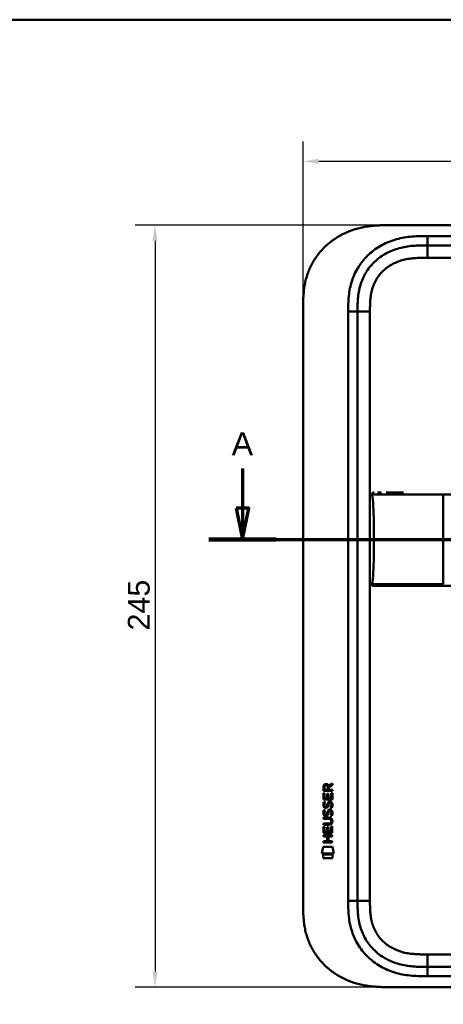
# Model space of a CAD drawing. Header units: millimetres. Extents: x 20 to 833, y 20 to 574.
# Tile 21 of 27: x 436 to 572, y 257 to 574. Entities that reach past the tile are written whole.
import ezdxf

# ---------------------------------------------------------------- set-up
doc = ezdxf.new("R2010")
doc.units = ezdxf.units.MM
doc.header["$LTSCALE"] = 2
for name, color, linetype, lineweight in [('Bemaßungen(DIN)', 7, 'Continuous', 25), ('Schnittansichtslinien(DIN)', 7, 'Continuous', 70), ('Sichtbare Kanten(DIN)', 7, 'Continuous', 50), ('Sichtbare tangentiale Kanten(DIN)', 7, 'Continuous', 50), ('Skizziergeometrie(DIN)', 7, 'Continuous', 50)]:
    doc.layers.add(name, color=color, linetype=linetype, lineweight=lineweight)
doc.styles.add('Aktuell-DINGroßer Text', font='arial.ttf')
doc.styles.add('STANDARD-DIN~0', font='arial.ttf')
doc.dimstyles.new('CAD-LAN', dxfattribs={"dimscale": 2, "dimtxt": 3.5, "dimasz": 2.5, "dimexe": 3.175, "dimexo": 0, "dimgap": 0.8, "dimtad": 1, "dimrnd": 1e-08, "dimtxsty": 'STANDARD-DIN~0', "dimcen": 0.09, "dimdle": 10, "dimclrd": 250, "dimclre": 250, "dimclrt": 250, "dimadec": 0, "dimazin": 2, "dimtfac": 1, "dimtmove": 0, "dimatfit": 3, "dimfxl": 1, "dimtolj": 1, "dimtzin": 0, "dimlwd": 25, "dimlwe": 25, "dimarcsym": 0})

# ---------------------------------------------------------------- blocks, each defined once
blk = doc.blocks.new('Ränder Standardrahmen')
at = {"layer": 'Skizziergeometrie(DIN)', "flags": 128}
blk.add_lwpolyline([(10, 10), (10, 287), (410, 287), (410, 10), (10, 10)], dxfattribs=at)
blk = doc.blocks.new('*D21')
at = {"layer": 'Bemaßungen(DIN)', "color": 250, "linetype": 'Continuous', "lineweight": 25, "true_color": 0x3f3f3f, "transparency": 16777216}
for p, q in [((554.31, 507.92), (473.26, 507.92)), ((479.61, 502.92), (479.61, 267.92)), ((554.31, 262.92), (473.26, 262.92))]:
    blk.add_line(p, q, dxfattribs=at)
at = {"layer": 'Bemaßungen(DIN)', "color": 250, "linetype": 'Continuous', "true_color": 0x3f3f3f, "transparency": 16777216}
for points in [[(478.78, 502.92), (480.45, 502.92), (479.61, 507.92)], [(478.78, 267.92), (480.45, 267.92), (479.61, 262.92)]]:
    blk.add_solid(points, dxfattribs=at)
at = {"layer": 'Defpoints', "color": 0, "linetype": 'Continuous', "transparency": 16777216}
for p in [(554.31, 507.92), (479.61, 262.92), (554.31, 262.92)]:
    blk.add_point(p, dxfattribs=at)
at = {"layer": 'Bemaßungen(DIN)', "color": 250, "linetype": 'Continuous', "lineweight": 25, "true_color": 0x3f3f3f, "transparency": 16777216, "insert": (470.87, 377.6), "char_height": 7, "attachment_point": 1, "rotation": 90, "style": 'STANDARD-DIN~0'}
blk.add_mtext('\\A1;245', dxfattribs=at)
blk = doc.blocks.new('*D22')
at = {"layer": 'Bemaßungen(DIN)', "color": 250, "linetype": 'Continuous', "lineweight": 25, "true_color": 0x3f3f3f, "transparency": 16777216}
for p, q in [((527.27, 481.14), (527.27, 534.81)), ((741.27, 481.14), (741.27, 534.81)), ((532.27, 528.46), (736.27, 528.46))]:
    blk.add_line(p, q, dxfattribs=at)
at = {"layer": 'Bemaßungen(DIN)', "color": 250, "linetype": 'Continuous', "true_color": 0x3f3f3f, "transparency": 16777216}
for points in [[(532.27, 529.3), (532.27, 527.63), (527.27, 528.46)], [(736.27, 529.3), (736.27, 527.63), (741.27, 528.46)]]:
    blk.add_solid(points, dxfattribs=at)
at = {"layer": 'Defpoints', "color": 0, "linetype": 'Continuous', "transparency": 16777216}
for p in [(741.27, 528.46), (527.27, 481.14), (741.27, 481.14)]:
    blk.add_point(p, dxfattribs=at)
at = {"layer": 'Bemaßungen(DIN)', "color": 250, "linetype": 'Continuous', "lineweight": 25, "true_color": 0x3f3f3f, "transparency": 16777216, "insert": (626.49, 537.09), "char_height": 7, "attachment_point": 1, "style": 'STANDARD-DIN~0'}
blk.add_mtext('\\A1;214', dxfattribs=at)
blk = doc.blocks.new('2DTransSchnitt0')
at = {"layer": 'Schnittansichtslinien(DIN)', "linetype": 'Continuous'}
for p, q in [((253.87, 214.83), (253.87, 208.45)), ((385.55, 214.83), (385.55, 208.45)), ((252.87, 208.45), (253.87, 203.45)), ((254.87, 208.45), (252.87, 208.45)), ((253.87, 208.45), (253.87, 203.45)), ((253.87, 203.45), (254.87, 208.45)), ((384.55, 208.45), (385.55, 203.45)), ((386.55, 208.45), (384.55, 208.45)), ((385.55, 208.45), (385.55, 203.45)), ((385.55, 203.45), (386.55, 208.45)), ((248.45, 203.45), (390.97, 203.45))]:
    blk.add_line(p, q, dxfattribs=at)
at = {"layer": 'Schnittansichtslinien(DIN)', "linetype": 'Continuous', "lineweight": 140}
for p, q in [((248.45, 203.45), (259.3, 203.45)), ((380.12, 203.45), (390.97, 203.45))]:
    blk.add_line(p, q, dxfattribs=at)
at = {"layer": 'Schnittansichtslinien(DIN)', "linetype": 'Continuous', "flags": 128}
for points in [[(252.87, 208.45), (253.87, 203.45), (254.87, 208.45), (252.87, 208.45)], [(384.55, 208.45), (385.55, 203.45), (386.55, 208.45), (384.55, 208.45)]]:
    blk.add_lwpolyline(points, dxfattribs=at)
at = {"layer": 'Schnittansichtslinien(DIN)'}
for points in [[(252.87, 208.45), (253.87, 203.45), (254.87, 208.45), (252.87, 208.45)], [(384.55, 208.45), (385.55, 203.45), (386.55, 208.45), (384.55, 208.45)]]:
    blk.add_solid(points, dxfattribs=at)
at = {"layer": 'Schnittansichtslinien(DIN)', "char_height": 3.73, "attachment_point": 7, "style": 'Aktuell-DINGroßer Text'}
for insert in [(252.12, 216.95), (383.79, 216.95)]:
    blk.add_mtext('A', dxfattribs=dict(at, insert=insert))

msp = doc.modelspace()

# ---------------------------------------------------------------- linework, layer by layer
at = {"layer": 'Sichtbare Kanten(DIN)'}
for p, q in [((713.2317, 507.9204), (554.3091, 507.9204)), ((712.2321, 501.4204), (567.3087, 501.4204)), ((527.2704, 289.7047), (527.2704, 481.1361)), ((544.7704, 480.1361), (544.7704, 290.7047)), ((533.8046, 325.994), (533.8068, 327.3074)), ((534.1551, 327.2635), (534.1544, 326.3752)), ((534.1544, 326.3752), (535.172, 326.3744)), ((535.172, 326.3744), (535.1727, 327.2627)), ((535.4695, 327.6235), (536.6649, 328.4136)), ((535.5223, 327.2246), (535.5217, 326.3741)), ((535.5217, 326.3741), (536.6633, 326.3732)), ((536.6646, 327.9795), (535.5223, 327.2246)), ((536.6633, 326.3732), (536.663, 325.9917)), ((536.6649, 328.4136), (536.6646, 327.9795)), ((533.8024, 323.2637), (533.804, 325.268)), ((536.6609, 323.2614), (533.8024, 323.2637)), ((533.804, 325.268), (534.1523, 325.2677)), ((536.663, 325.9917), (533.8046, 325.994)), ((534.1523, 325.2677), (534.151, 323.6405)), ((534.151, 323.6405), (535.0456, 323.6398)), ((535.0456, 323.6398), (535.0468, 325.0867)), ((535.0468, 325.0867), (535.3952, 325.0864)), ((535.3952, 325.0864), (535.3941, 323.6395)), ((535.3941, 323.6395), (536.3127, 323.6388)), ((536.3127, 323.6388), (536.314, 325.2858)), ((536.314, 325.2858), (536.6625, 325.2855)), ((536.6625, 325.2855), (536.6609, 323.2614)), ((533.972, 319.9434), (534.3107, 319.843)), ((533.9741, 322.4899), (534.3127, 322.3895)), ((534.1705, 321.1583), (534.1777, 321.141)), ((534.8543, 321.0605), (534.8651, 321.0774)), ((535.9026, 322.1868), (535.8909, 322.1868)), ((533.7973, 317.0362), (533.7976, 317.4132)), ((535.467, 317.0349), (533.7973, 317.0362)), ((533.7976, 317.4132), (535.4434, 317.4118)), ((534.1685, 318.6117), (534.1756, 318.5944)), ((534.8523, 318.514), (534.8631, 318.5308)), ((535.9006, 319.6402), (535.8889, 319.6403)), ((533.7937, 312.526), (533.7953, 314.5302)), ((533.7953, 314.5302), (534.1438, 314.53)), ((533.7957, 315.1013), (533.796, 315.4784)), ((535.4415, 315.1), (533.7957, 315.1013)), ((533.796, 315.4784), (535.4657, 315.4771)), ((534.1438, 314.53), (534.1425, 312.9028)), ((535.0371, 312.9021), (535.0383, 314.349)), ((535.0383, 314.349), (535.3867, 314.3488)), ((535.3867, 314.3488), (535.3856, 312.9019)), ((536.3041, 312.9011), (536.3054, 314.5483)), ((536.3054, 314.5483), (536.6539, 314.548)), ((536.347, 316.2498), (536.3469, 316.2594)), ((536.6539, 314.548), (536.6522, 312.5237)), ((533.7915, 311.3555), (533.7918, 311.7326)), ((535.0345, 311.3545), (533.7915, 311.3555)), ((533.7918, 311.7326), (536.6504, 311.7303)), ((536.6522, 312.5237), (533.7937, 312.526)), ((534.1425, 312.9028), (535.0371, 312.9021)), ((535.0333, 309.7969), (535.0345, 311.3545)), ((535.3856, 312.9019), (536.3041, 312.9011)), ((535.3909, 311.3542), (535.3897, 309.7966)), ((536.6501, 311.3532), (535.3909, 311.3542)), ((536.6504, 311.7303), (536.6501, 311.3532)), ((533.2589, 305.8437), (533.7178, 307.9765)), ((533.7178, 307.9765), (536.7241, 307.9742)), ((533.79, 309.4209), (533.7903, 309.7979)), ((536.6486, 309.4186), (533.79, 309.4209)), ((533.7903, 309.7979), (535.0333, 309.7969)), ((535.3897, 309.7966), (536.6489, 309.7956)), ((536.6489, 309.7956), (536.6486, 309.4186)), ((536.7241, 307.9742), (537.174, 305.8406)), ((537.174, 305.8406), (533.2589, 305.8437)), ((533.7174, 304.4159), (533.7183, 305.5579)), ((536.7143, 304.4135), (533.7174, 304.4159)), ((533.7183, 305.5579), (536.7152, 305.5555)), ((536.7152, 305.5555), (536.7143, 304.4135)), ((567.3087, 269.4204), (712.2321, 269.4204)), ((554.3091, 262.9204), (713.2317, 262.9204))]:
    msp.add_line(p, q, dxfattribs=at)
for centre, major_axis, ratio, start_param, end_param in [((535.3337, 326.4907), (-0.9765, 1.2741), 0.51804149, 5.90436126, 6.87710571), ((533.9408, 326.4099), (1.2419, 1.6396), 0.59949376, 5.87816498, 6.70897252), ((535.4364, 324.2689), (1.1034, 3.2961), 0.23129477, 2.81246194, 2.87342131), ((534.9157, 321.9522), (0.5741, 1.0041), 0.54384094, 2.75343041, 3.21372411), ((534.7958, 321.085), (0.0982, 0.1394), 0.36417157, 4.48449266, 4.7925708), ((535.243, 320.5), (0.8393, 1.6425), 0.45910241, 5.97618772, 6.49757551), ((535.5202, 321.9692), (1.192, 3.5398), 0.22151613, 2.82630526, 2.88544623), ((534.9215, 319.4144), (0.5826, 1.0124), 0.54160498, 2.75690927, 3.21474058), ((534.7938, 318.5385), (0.0982, 0.1394), 0.36417158, 4.48449266, 4.7925708), ((531.6222, 312.738), (4.8136, 4.3126), 0.37426609, 5.95992819, 6.67839211), ((535.2422, 317.9556), (0.838, 1.6403), 0.45945215, 5.97601121, 6.497704), ((531.6261, 319.7822), (4.8083, -4.3226), 0.37420137, 5.88811297, 6.60645232), ((512.9138, 336.0866), (23.2662, -20.361), 0.13713392, 6.12750203, 6.40243503)]:
    msp.add_ellipse(centre, major_axis=major_axis, ratio=ratio, start_param=start_param, end_param=end_param, dxfattribs=at)
for points, knots in [([(554.3091, 507.9204), (553.7235, 507.918), (552.5451, 507.9047), (551.0558, 507.8411), (549.5579, 507.7262), (548.3547, 507.5879), (546.8507, 507.346), (545.6501, 507.0939), (544.1605, 506.6991), (542.9809, 506.3179), (541.5302, 505.7572), (540.3923, 505.2411), (539.0073, 504.5126), (537.9329, 503.8641), (536.6405, 502.9747), (535.6507, 502.2022), (534.4769, 501.1659), (533.5916, 500.2829), (532.5594, 499.1185), (531.7957, 498.1417), (530.924, 496.8719), (530.2948, 495.8205), (529.5964, 494.4702), (529.109, 493.3647), (528.5886, 491.9599), (528.2427, 490.8211), (527.8942, 489.3874), (527.6801, 488.2353), (527.4845, 486.796), (527.381, 485.6477), (527.304, 484.2216), (527.2707, 482.8069), (527.2703, 481.6904), (527.2704, 481.1361)], [0.000006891, 0.000006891, 0.000006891, 0.000006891, 0.040704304, 0.081401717, 0.101750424, 0.142447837, 0.162796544, 0.203493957, 0.223842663, 0.264540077, 0.284888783, 0.325586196, 0.345934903, 0.386632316, 0.406981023, 0.447678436, 0.468027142, 0.508724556, 0.529073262, 0.569770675, 0.590119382, 0.630816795, 0.651165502, 0.691862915, 0.712211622, 0.752909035, 0.773257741, 0.813955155, 0.834303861, 0.875001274, 0.895349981, 0.936047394, 0.976744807, 0.976744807, 0.976744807, 0.976744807]), ([(567.3087, 501.4204), (566.5032, 501.4204), (564.9071, 501.4191), (562.57, 501.3121), (560.3048, 501.0355), (557.3872, 500.3981), (553.953, 499.0358), (550.369, 496.493), (547.5387, 493.1504), (545.9797, 489.872), (545.2321, 487.0433), (544.9025, 484.8259), (544.7719, 482.5197), (544.7704, 480.9359), (544.7704, 480.1361)], [59.61588276, 59.61588276, 59.61588276, 59.61588276, 59.85938486, 60.10288613, 60.3463874, 60.58988868, 61.07689122, 61.56389376, 62.05089631, 62.53789885, 62.78140012, 63.02490139, 63.26840267, 63.51190542, 63.51190542, 63.51190542, 63.51190542]), ([(549.498, 421.2975), (549.482, 421.4001), (549.4633, 421.5048), (549.4778, 421.6344), (549.4829, 421.6608), (549.4976, 421.7065), (549.5061, 421.7263), (549.5272, 421.7628), (549.5398, 421.7797), (549.5685, 421.81), (549.5847, 421.8234), (549.6371, 421.8582), (549.6774, 421.8741), (549.7583, 421.895), (549.7998, 421.9006), (549.86, 421.9053), (549.8789, 421.9062), (549.9119, 421.9074), (549.9263, 421.9077), (549.9452, 421.908), (549.9501, 421.908), (549.9594, 421.9081), (549.9637, 421.9081), (549.9709, 421.9082), (549.974, 421.9082), (549.9865, 421.9082), (549.99, 421.9082), (549.9991, 421.9082), (550.0014, 421.9082), (550.0071, 421.9082), (550.0091, 421.9082), (550.0123, 421.9082), (550.0128, 421.9082), (550.0139, 421.9082), (550.014, 421.9082), (550.015, 421.9082), (550.0151, 421.9082), (550.0152, 421.9082), (550.0153, 421.9082), (550.0154, 421.9082)], [0, 0, 0, 0, 0.031127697, 0.031127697, 0.039115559, 0.039115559, 0.045517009, 0.045517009, 0.051765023, 0.051765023, 0.058012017, 0.058012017, 0.070632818, 0.070632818, 0.083103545, 0.083103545, 0.088763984, 0.088763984, 0.093022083, 0.093022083, 0.094582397, 0.094582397, 0.096154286, 0.096154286, 0.097721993, 0.097721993, 0.104095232, 0.104095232, 0.116528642, 0.116528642, 0.135146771, 0.135146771, 0.138637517, 0.138637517, 0.140189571, 0.140189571, 0.140286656, 0.140286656, 0.140336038, 0.140336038, 0.140336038, 0.140336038]), ([(550.0366, 406.9082), (550.0366, 410.745), (549.9925, 414.5595), (549.8418, 417.508), (549.765, 419.0098), (549.6586, 420.291), (549.5019, 421.2974)], [0, 0, 0, 0, 0.308890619, 0.308890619, 0.308890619, 0.466215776, 0.466215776, 0.466215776, 0.466215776]), ([(549.9056, 421.9072), (549.9319, 421.9087), (549.9583, 421.9094), (550.0052, 421.9098), (550.0258, 421.9097), (550.0521, 421.9095), (550.0581, 421.9095), (550.0643, 421.9094), (550.0646, 421.9094), (550.065, 421.9094), (550.0652, 421.9094), (550.0654, 421.9094)], [0.1598266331, 0.1598266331, 0.1598266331, 0.1598266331, 0.1677479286, 0.1677479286, 0.1740162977, 0.1740162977, 0.1758965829, 0.1758965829, 0.175984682, 0.175984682, 0.176039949, 0.176039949, 0.176039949, 0.176039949]), ([(550.0001, 421.9082), (550.0039, 421.9083), (550.0079, 421.9083), (550.0248, 421.9083), (550.0388, 421.9083), (550.053, 421.9083), (550.0532, 421.9083), (550.0535, 421.9083), (550.0535, 421.9083), (550.0536, 421.9083), (550.0537, 421.9083), (550.0537, 421.9083)], [0.10636808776, 0.10636808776, 0.10636808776, 0.10636808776, 0.10766244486, 0.10766244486, 0.11187808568, 0.11187808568, 0.11193288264, 0.11193288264, 0.11195343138, 0.11195343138, 0.11196498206, 0.11196498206, 0.11196498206, 0.11196498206]), ([(550.0075, 421.9082), (550.0132, 421.9083), (550.0195, 421.9083), (550.0291, 421.9083), (550.0316, 421.9083), (550.0368, 421.9083), (550.0395, 421.9083), (550.0435, 421.9083), (550.0447, 421.9083), (550.0461, 421.9083), (550.0464, 421.9083), (550.0469, 421.9083), (550.047, 421.9083), (550.0472, 421.9083), (550.0472, 421.9083), (550.0473, 421.9083)], [0.09549746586, 0.09549746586, 0.09549746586, 0.09549746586, 0.09806839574, 0.09806839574, 0.09893664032, 0.09893664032, 0.09978859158, 0.09978859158, 0.1001419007, 0.1001419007, 0.10023007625, 0.10023007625, 0.1002741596, 0.1002741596, 0.10028518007, 0.10028518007, 0.10028518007, 0.10028518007]), ([(551.1878, 421.9082), (551.1878, 421.9082), (551.1878, 421.9082), (551.1879, 421.9082), (551.188, 421.9082), (551.1881, 421.9082), (551.1882, 421.9082), (551.1888, 421.9082), (551.1892, 421.9082), (551.1905, 421.9082), (551.1914, 421.9082), (551.194, 421.9082), (551.1957, 421.9082), (551.2154, 421.9082), (551.2338, 421.9082), (551.2772, 421.9082), (551.3025, 421.9082), (551.397, 421.9082), (551.4692, 421.9082), (551.6455, 421.9082), (551.7525, 421.9082), (551.9035, 421.9082), (551.9419, 421.9082), (552.079, 421.9082), (552.1813, 421.9082), (552.3282, 421.9082), (552.3689, 421.9082), (552.4258, 421.9082), (552.4413, 421.9082), (552.4575, 421.9082), (552.4578, 421.9082), (552.4582, 421.9082), (552.4583, 421.9082), (552.4583, 421.9082)], [0, 0, 0, 0, 0.000028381, 0.000028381, 0.000085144, 0.000085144, 0.000198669, 0.000198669, 0.000652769, 0.000652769, 0.00156097, 0.00156097, 0.003285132, 0.003285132, 0.021676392, 0.021676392, 0.04619826, 0.04619826, 0.111597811, 0.111597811, 0.198808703, 0.198808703, 0.227872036, 0.227872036, 0.300542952, 0.300542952, 0.327789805, 0.327789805, 0.338007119, 0.338007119, 0.338246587, 0.338246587, 0.338260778, 0.338260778, 0.338260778, 0.338260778]), ([(554.0017, 421.9082), (554.0017, 421.9082), (554.0019, 421.9082), (554.0021, 421.9082), (554.0022, 421.9082), (554.0024, 421.9082), (554.0026, 421.9082), (554.0036, 421.9082), (554.0044, 421.9082), (554.0209, 421.9082), (554.0368, 421.9082), (554.074, 421.9082), (554.0953, 421.9082), (554.1738, 421.9082), (554.2315, 421.9082), (554.4456, 421.9082), (554.6059, 421.9082), (554.8254, 421.9082), (554.8808, 421.9082), (556.0685, 421.9082), (557.4205, 421.9082), (559.0627, 421.9082), (559.2429, 421.9082), (559.4588, 421.9082), (559.493, 421.9082), (559.5304, 421.9082), (559.5336, 421.9082), (559.5371, 421.9082), (559.5374, 421.9082), (559.5379, 421.9082), (559.538, 421.9082), (559.5382, 421.9082), (559.5383, 421.9082), (559.5384, 421.9082), (559.5384, 421.9082), (559.5385, 421.9082)], [0, 0, 0, 0, 0.000048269, 0.000048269, 0.000096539, 0.000096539, 0.000193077, 0.000193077, 0.000579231, 0.000579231, 0.008398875, 0.008398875, 0.018825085, 0.018825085, 0.046629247, 0.046629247, 0.120791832, 0.120791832, 0.145506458, 0.145506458, 0.646411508, 0.646411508, 0.707417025, 0.707417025, 0.718853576, 0.718853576, 0.719925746, 0.719925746, 0.720022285, 0.720022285, 0.720070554, 0.720070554, 0.720094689, 0.720094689, 0.720106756, 0.720106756, 0.720106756, 0.720106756]), ([(550.0366, 406.9082), (550.0366, 403.0715), (549.9925, 399.2571), (549.8418, 396.3086), (549.765, 394.8065), (549.6586, 393.5249), (549.5018, 392.5184)], [0, 0, 0, 0, 0.308885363, 0.308885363, 0.308885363, 0.4662495, 0.4662495, 0.4662495, 0.4662495]), ([(550.0151, 391.9076), (550.0148, 391.9076), (550.0147, 391.9076), (550.0143, 391.9076), (550.0141, 391.9076), (550.0137, 391.9076), (550.0134, 391.9076), (550.0128, 391.9076), (550.0124, 391.9076), (550.0093, 391.9076), (550.0074, 391.9076), (550.0026, 391.9076), (550.0008, 391.9076), (549.9951, 391.9076), (549.9925, 391.9076), (549.9796, 391.9076), (549.9764, 391.9076), (549.9696, 391.9077), (549.967, 391.9077), (549.9612, 391.9077), (549.958, 391.9077), (549.9477, 391.9078), (549.9401, 391.9079), (549.9174, 391.9083), (549.902, 391.9087), (549.825, 391.9119), (549.7627, 391.918), (549.6738, 391.9438), (549.6448, 391.9554), (549.5913, 391.9863), (549.5664, 392.0063), (549.5259, 392.0531), (549.5097, 392.0805), (549.4869, 392.1379), (549.4798, 392.1683), (549.4718, 392.2291), (549.4708, 392.2599), (549.4735, 392.3669), (549.4861, 392.4428), (549.4979, 392.5183)], [0, 0, 0, 0, 0.000286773, 0.000286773, 0.000859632, 0.000859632, 0.002005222, 0.002005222, 0.004296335, 0.004296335, 0.022625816, 0.022625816, 0.031792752, 0.031792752, 0.041090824, 0.041090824, 0.04341208, 0.04341208, 0.044565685, 0.044565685, 0.045719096, 0.045719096, 0.048030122, 0.048030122, 0.052621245, 0.052621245, 0.071137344, 0.071137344, 0.080378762, 0.080378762, 0.089679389, 0.089679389, 0.098967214, 0.098967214, 0.108192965, 0.108192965, 0.117380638, 0.117380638, 0.140309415, 0.140309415, 0.140309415, 0.140309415]), ([(550.0536, 391.9075), (550.0535, 391.9075), (550.0534, 391.9075), (550.0508, 391.9075), (550.0483, 391.9075), (550.0423, 391.9075), (550.0389, 391.9075), (550.0291, 391.9075), (550.023, 391.9075), (550.0112, 391.9075), (550.0055, 391.9076), (550, 391.9076)], [0, 0, 0, 0, 0.00001783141, 0.00001783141, 0.00077949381, 0.00077949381, 0.00182523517, 0.00182523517, 0.00376158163, 0.00376158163, 0.00561209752, 0.00561209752, 0.00561209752, 0.00561209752]), ([(550.0656, 391.9071), (550.0656, 391.9072), (550.0656, 391.9072), (550.0655, 391.9072), (550.0649, 391.9086), (550.0657, 391.9086), (550.0655, 391.9071), (550.0653, 391.9056), (550.0644, 391.9076), (550.0638, 391.9082), (550.0632, 391.9088), (550.0629, 391.9073), (550.0623, 391.907), (550.0617, 391.9068), (550.0607, 391.9082), (550.06, 391.908), (550.0596, 391.9079), (550.0593, 391.9075), (550.0589, 391.9074), (550.0585, 391.9072), (550.058, 391.9074), (550.0575, 391.9075), (550.0565, 391.9078), (550.0556, 391.9077), (550.0545, 391.9076), (550.0535, 391.9074), (550.0524, 391.9076), (550.0513, 391.9076), (550.0502, 391.9077), (550.049, 391.9076), (550.0479, 391.9076), (550.0467, 391.9075), (550.0455, 391.9076), (550.0444, 391.9076), (550.0432, 391.9076), (550.042, 391.9076), (550.0408, 391.9076), (550.0396, 391.9076), (550.0384, 391.9076), (550.0372, 391.9076), (550.036, 391.9076), (550.0348, 391.9076), (550.0336, 391.9076), (550.0324, 391.9076), (550.0311, 391.9076), (550.0299, 391.9076), (550.0286, 391.9076), (550.0273, 391.9076), (550.026, 391.9076), (550.0247, 391.9076), (550.0234, 391.9076), (550.0221, 391.9076), (550.0207, 391.9076), (550.0193, 391.9076), (550.0181, 391.9076), (550.003, 391.9076), (550.0029, 391.9076), (550.8529, 391.9076), (551.4453, 391.9076), (552.4927, 391.9076), (554.0027, 391.9076), (555.0197, 391.9076), (556.234, 391.9076), (557.5971, 391.9076)], [0, 0, 0, 0, 0.00251826, 0.00251826, 0.00251826, 0.09494408, 0.09494408, 0.09494408, 0.18736989, 0.18736989, 0.18736989, 0.27979571, 0.27979571, 0.27979571, 0.37222152, 0.37222152, 0.37222152, 0.41843443, 0.41843443, 0.41843443, 0.46464734, 0.46464734, 0.46464734, 0.55707315, 0.55707315, 0.55707315, 0.64949897, 0.64949897, 0.64949897, 0.74192478, 0.74192478, 0.74192478, 0.8343506, 0.8343506, 0.8343506, 0.92677641, 0.92677641, 0.92677641, 1.01920223, 1.01920223, 1.01920223, 1.11162804, 1.11162804, 1.11162804, 1.20405386, 1.20405386, 1.20405386, 1.29647967, 1.29647967, 1.29647967, 1.38890549, 1.38890549, 1.38890549, 1.4813313, 1.4813313, 1.4813313, 2.57155218, 2.57155218, 2.57155218, 3.3314242, 3.3314242, 3.3314242, 3.84324079, 3.84324079, 3.84324079, 3.84324079]), ([(550.0471, 391.9075), (550.0471, 391.9075), (550.047, 391.9075), (550.0468, 391.9075), (550.0466, 391.9075), (550.0462, 391.9075), (550.0459, 391.9075), (550.045, 391.9075), (550.0444, 391.9075), (550.0395, 391.9075), (550.0353, 391.9075), (550.024, 391.9075), (550.0175, 391.9076), (550.0102, 391.9076), (550.0087, 391.9076), (550.0074, 391.9076)], [0, 0, 0, 0, 0.00002221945, 0.00002221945, 0.00006665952, 0.00006665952, 0.00015554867, 0.00015554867, 0.00033339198, 0.00033339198, 0.00163428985, 0.00163428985, 0.00416480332, 0.00416480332, 0.00478012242, 0.00478012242, 0.00478012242, 0.00478012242]), ([(550.0401, 391.9076), (550.0401, 391.9076), (550.0401, 391.9076), (550.0398, 391.9076), (550.0395, 391.9076), (550.0388, 391.9076), (550.0384, 391.9076), (550.037, 391.9076), (550.036, 391.9076), (550.0334, 391.9076), (550.0317, 391.9076), (550.0287, 391.9076), (550.0273, 391.9076), (550.0235, 391.9076), (550.0212, 391.9076), (550.0177, 391.9076), (550.0163, 391.9076), (550.0151, 391.9076)], [0, 0, 0, 0, 0.00001115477, 0.00001115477, 0.00008257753, 0.00008257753, 0.00022559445, 0.00022559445, 0.00051249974, 0.00051249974, 0.00108797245, 0.00108797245, 0.00166056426, 0.00166056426, 0.00279150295, 0.00279150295, 0.00357330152, 0.00357330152, 0.00357330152, 0.00357330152]), ([(559.5385, 391.9076), (559.5384, 391.9076), (559.5384, 391.9076), (559.5341, 391.9076), (559.5299, 391.9076), (559.5173, 391.9076), (559.509, 391.9076), (559.4794, 391.9076), (559.4582, 391.9076), (559.3807, 391.9076), (559.3244, 391.9076), (558.9693, 391.9076), (558.6748, 391.9076), (558.1935, 391.9076), (558.0034, 391.9076), (557.7536, 391.9076), (557.6914, 391.9076), (557.6199, 391.9076), (557.6103, 391.9076), (557.5968, 391.9076), (557.5929, 391.9076), (557.589, 391.9076), (557.589, 391.9076), (557.5889, 391.9076)], [0, 0, 0, 0, 0.000021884, 0.000021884, 0.001422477, 0.001422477, 0.004223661, 0.004223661, 0.011314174, 0.011314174, 0.030222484, 0.030222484, 0.131115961, 0.131115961, 0.198360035, 0.198360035, 0.220770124, 0.220770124, 0.224271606, 0.224271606, 0.225672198, 0.225672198, 0.225694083, 0.225694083, 0.225694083, 0.225694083]), ([(559.5417, 391.9076), (559.9716, 391.9076), (560.412, 391.9076), (560.8619, 391.9076), (563.3927, 391.9076), (566.1338, 391.9076), (568.8749, 391.9076), (571.1242, 391.9076), (573.3951, 391.9076), (575.6649, 391.9076), (585.7688, 391.9076), (595.9182, 391.9076), (606.0407, 391.9076), (622.9493, 391.9076), (639.875, 391.9076), (656.7878, 391.9076), (665.2442, 391.9076), (673.7038, 391.9076), (682.1615, 391.9076), (686.3903, 391.9076), (690.6175, 391.9076), (694.8472, 391.9076), (697.5114, 391.9076), (700.1881, 391.9076), (702.8342, 391.9076), (704.389, 391.9076), (705.9224, 391.9076), (707.4692, 391.9076), (707.8313, 391.9076), (708.1885, 391.9076), (708.5607, 391.9076)], [4.07565942, 4.07565942, 4.07565942, 4.07565942, 4.22350045, 4.22350045, 4.22350045, 5.05518551, 5.05518551, 5.05518551, 5.73767506, 5.73767506, 5.73767506, 8.77564564, 8.77564564, 8.77564564, 13.85025553, 13.85025553, 13.85025553, 16.38756047, 16.38756047, 16.38756047, 17.65621295, 17.65621295, 17.65621295, 18.45533812, 18.45533812, 18.45533812, 18.92486542, 18.92486542, 18.92486542, 19.03476242, 19.03476242, 19.03476242, 19.03476242]), ([(536.3469, 316.2594), (536.347, 316.3061), (536.3446, 316.353), (536.3283, 316.4884), (536.3059, 316.576), (536.2315, 316.7266), (536.1851, 316.788), (536.0651, 316.8938), (535.9943, 316.9339), (535.7772, 317.0173), (535.6176, 317.0347), (535.467, 317.0349)], [0, 0, 0, 0, 0.014004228, 0.014004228, 0.040894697, 0.040894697, 0.064390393, 0.064390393, 0.08887549, 0.08887549, 0.134135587, 0.134135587, 0.134135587, 0.134135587]), ([(527.2704, 289.7047), (527.2703, 289.1504), (527.2707, 288.0339), (527.304, 286.6192), (527.381, 285.1931), (527.4845, 284.0448), (527.6801, 282.6055), (527.8942, 281.4534), (528.2427, 280.0197), (528.5886, 278.881), (529.109, 277.4762), (529.5964, 276.3706), (530.2948, 275.0204), (530.924, 273.9689), (531.7957, 272.6992), (532.5595, 271.7223), (533.5917, 270.558), (534.4769, 269.6749), (535.6508, 268.6386), (536.6406, 267.8661), (537.9329, 266.9768), (539.0074, 266.3282), (540.3924, 265.5997), (541.5303, 265.0837), (542.9809, 264.523), (544.1605, 264.1417), (545.6502, 263.7469), (546.8507, 263.4948), (548.3548, 263.2529), (549.5579, 263.1146), (551.0558, 262.9997), (552.5451, 262.936), (553.7235, 262.9228), (554.3091, 262.9204)], [0.023258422, 0.023258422, 0.023258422, 0.023258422, 0.063955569, 0.104652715, 0.125001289, 0.165698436, 0.186047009, 0.226744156, 0.247092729, 0.287789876, 0.308138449, 0.348835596, 0.369184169, 0.409881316, 0.430229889, 0.470927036, 0.491275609, 0.531972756, 0.552321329, 0.593018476, 0.613367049, 0.654064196, 0.67441277, 0.715109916, 0.73545849, 0.776155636, 0.79650421, 0.837201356, 0.85754993, 0.898247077, 0.91859565, 0.959292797, 0.999989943, 0.999989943, 0.999989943, 0.999989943]), ([(544.7704, 290.7047), (544.7704, 289.9048), (544.7719, 288.3208), (544.9025, 286.0148), (545.2321, 283.7974), (545.9797, 280.9688), (547.5386, 277.6904), (550.369, 274.3477), (553.953, 271.805), (557.3872, 270.4427), (560.3048, 269.8053), (562.57, 269.5287), (564.9071, 269.4217), (566.5032, 269.4204), (567.3087, 269.4204)], [0, 0, 0, 0, 0.24350134, 0.48700269, 0.73050403, 0.97400537, 1.46100806, 1.94801074, 2.43501343, 2.92201611, 3.16551746, 3.4090188, 3.65252014, 3.89602232, 3.89602232, 3.89602232, 3.89602232])]:
    msp.add_open_spline(points, degree=3, knots=knots, dxfattribs=at)
for points, weights, knots in [([(549.5019, 421.2974), (549.5018, 421.2974), (549.5017, 421.2974), (549.5016, 421.2974), (549.4992, 421.2974), (549.498, 421.2975), (549.498, 421.2975)], [1, 1, 1, 1, 1.08010131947, 1.12345282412, 1.13005451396], [0, 0, 0, 0, 0.005671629, 0.005671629, 0.005671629, 0.11634156, 0.11634156, 0.11634156, 0.11634156]), ([(549.5018, 392.5184), (549.5017, 392.5184), (549.5016, 392.5184), (549.5015, 392.5184), (549.4991, 392.5184), (549.4979, 392.5184), (549.4979, 392.5183)], [1, 1, 1, 1, 1.08010035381, 1.12345159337, 1.13005371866], [0, 0, 0, 0, 0.005672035, 0.005672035, 0.005672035, 0.116341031, 0.116341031, 0.116341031, 0.116341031])]:
    msp.add_rational_spline(points, weights, degree=3, knots=knots, dxfattribs=at)
for points in [[(550.062, 391.9071), (550.0406, 391.9072), (550.0185, 391.9072), (549.9959, 391.9076)], [(550.0658, 391.907), (550.0646, 391.907), (550.0635, 391.907), (550.0623, 391.9071)], [(550.0658, 391.9076), (550.0657, 391.9076), (550.0656, 391.9076), (550.0656, 391.9076)], [(533.8068, 327.3074), (533.8209, 327.749), (534.0529, 328.2111), (534.6658, 328.2106)], [(535.1727, 327.2627), (535.1729, 327.5357), (535.086, 327.8612), (534.6706, 327.8615)], [(533.8505, 321.0114), (533.7599, 321.2521), (533.731, 321.4854), (533.773, 321.8137)], [(533.771, 319.2671), (533.7887, 319.4063), (533.8301, 319.6132), (533.901, 319.7864)], [(533.773, 321.8137), (533.7908, 321.9529), (533.8322, 322.1598), (533.9031, 322.333)], [(534.4098, 320.5508), (534.1864, 320.5837), (533.9567, 320.7291), (533.8505, 321.0114)], [(533.901, 319.7864), (533.9205, 319.8359), (533.972, 319.9433), (533.972, 319.9434)], [(533.9031, 322.333), (533.9225, 322.3824), (533.974, 322.4898), (533.9741, 322.4899)], [(534.1578, 321.9251), (534.0937, 321.6726), (534.0875, 321.4483), (534.1459, 321.2322)], [(534.3107, 319.843), (534.3107, 319.8429), (534.1907, 319.5164), (534.1557, 319.3785)], [(534.3127, 322.3895), (534.3127, 322.3895), (534.1928, 322.0629), (534.1578, 321.9251)], [(534.3825, 320.9282), (534.5294, 320.8683), (534.7178, 320.9041), (534.8231, 321.0187)], [(534.5645, 320.538), (534.4638, 320.5393), (534.4428, 320.5459), (534.4098, 320.5508)], [(535.1924, 320.9025), (535.077, 320.6927), (534.882, 320.534), (534.5645, 320.538)], [(534.8651, 321.0774), (534.9338, 321.187), (534.9908, 321.3505), (535.0457, 321.5957)], [(535.0437, 319.0491), (535.1278, 319.417), (535.23, 319.6283), (535.3711, 319.7957)], [(535.0457, 321.5957), (535.1298, 321.9635), (535.232, 322.1748), (535.3731, 322.3423)], [(535.385, 321.4453), (535.3306, 321.2054), (535.2682, 321.0404), (535.1924, 320.9025)], [(535.3711, 319.7957), (535.464, 319.9061), (535.5944, 319.9783), (535.774, 320.0023)], [(535.3731, 322.3423), (535.4661, 322.4526), (535.5964, 322.5249), (535.776, 322.5489)], [(535.4338, 321.6439), (535.4261, 321.6138), (535.3859, 321.4477), (535.385, 321.4453)], [(535.6198, 322.0689), (535.549, 321.9803), (535.4884, 321.8421), (535.4338, 321.6439)], [(535.8909, 322.1868), (535.7692, 322.1869), (535.694, 322.1542), (535.6198, 322.0689)], [(535.774, 320.0023), (536.0613, 320.0407), (536.3441, 319.9405), (536.5378, 319.624)], [(535.776, 322.5489), (536.0634, 322.5873), (536.3462, 322.487), (536.5398, 322.1706)], [(536.0947, 320.6041), (536.0947, 320.6041), (536.2495, 320.8581), (536.3084, 321.1428)], [(536.4633, 320.5173), (536.4429, 320.522), (536.0948, 320.6041), (536.0947, 320.6041)], [(536.3084, 321.1428), (536.3774, 321.4759), (536.3771, 321.7519), (536.2709, 321.9492)], [(536.6881, 321.2357), (536.6582, 320.9046), (536.5001, 320.575), (536.4633, 320.5173)], [(536.5398, 322.1706), (536.6498, 321.9899), (536.7036, 321.771), (536.7034, 321.5012)], [(536.7034, 321.5012), (536.7033, 321.4163), (536.6966, 321.3306), (536.6881, 321.2357)], [(533.8485, 318.4648), (533.7579, 318.7056), (533.729, 318.9389), (533.771, 319.2671)], [(534.4078, 318.0042), (534.1844, 318.0371), (533.9547, 318.1825), (533.8485, 318.4648)], [(534.1557, 319.3785), (534.0917, 319.126), (534.0855, 318.9017), (534.1438, 318.6857)], [(534.3804, 318.3817), (534.5274, 318.3218), (534.7158, 318.3576), (534.8211, 318.4722)], [(534.5625, 317.9914), (534.4618, 317.9928), (534.4408, 317.9993), (534.4078, 318.0042)], [(535.1903, 318.356), (535.075, 318.1462), (534.88, 317.9874), (534.5625, 317.9914)], [(534.8631, 318.5308), (534.9318, 318.6404), (534.9887, 318.8039), (535.0437, 319.0491)], [(535.383, 318.8987), (535.3286, 318.6588), (535.2662, 318.4939), (535.1903, 318.356)], [(535.4318, 319.0974), (535.424, 319.0673), (535.3838, 318.9011), (535.383, 318.8987)], [(535.6177, 319.5224), (535.547, 319.4337), (535.4864, 319.2956), (535.4318, 319.0974)], [(535.8889, 319.6403), (535.7671, 319.6403), (535.6919, 319.6076), (535.6177, 319.5224)], [(536.0927, 318.0575), (536.0927, 318.0576), (536.2475, 318.3115), (536.3064, 318.5962)], [(536.4613, 317.9708), (536.4409, 317.9754), (536.0927, 318.0575), (536.0927, 318.0575)], [(536.3064, 318.5962), (536.3754, 318.9293), (536.375, 319.2054), (536.2689, 319.4027)], [(536.686, 318.6891), (536.6561, 318.3581), (536.4981, 318.0284), (536.4613, 317.9708)], [(536.5378, 319.624), (536.6478, 319.4434), (536.7016, 319.2244), (536.7014, 318.9547)], [(536.7014, 318.9547), (536.7013, 318.8698), (536.6946, 318.7841), (536.686, 318.6891)]]:
    msp.add_open_spline(points, degree=3, dxfattribs=at)
at = {"layer": 'Sichtbare tangentiale Kanten(DIN)'}
for p, q in [((567.3087, 504.4204), (712.2321, 504.4204)), ((567.3087, 501.4204), (567.3087, 504.4204)), ((567.3087, 497.4204), (567.3087, 501.4204)), ((712.2323, 497.4204), (567.3087, 497.4204)), ((541.7704, 290.7047), (541.7704, 480.1361)), ((544.7704, 480.1361), (541.7704, 480.1361)), ((548.7704, 480.1361), (544.7704, 480.1361)), ((548.7704, 480.1361), (548.7704, 290.7048)), ((699.8383, 406.9082), (572.3649, 406.9082)), ((541.7704, 290.7047), (544.7704, 290.7047)), ((548.7704, 290.7048), (544.7704, 290.7048)), ((567.3084, 273.4204), (712.2323, 273.4204)), ((567.3084, 273.4204), (567.3084, 269.4204)), ((567.3087, 269.4204), (567.3087, 266.4204)), ((712.2321, 266.4204), (567.3087, 266.4204))]:
    msp.add_line(p, q, dxfattribs=at)
for points, knots in [([(547.0824, 497.1704), (547.5209, 497.6593), (549.1821, 499.3392), (552.5151, 501.702), (556.4937, 503.2762), (559.8104, 503.9988), (562.3326, 504.3056), (564.8562, 504.4195), (566.5032, 504.4204), (567.3087, 504.4204)], [61.37610375, 61.37610375, 61.37610375, 61.37610375, 61.56389411, 62.05089666, 62.5378992, 62.78140047, 63.02490174, 63.26840301, 63.51190572, 63.51190572, 63.51190572, 63.51190572]), ([(541.7704, 480.1361), (541.7703, 480.9359), (541.7713, 482.5828), (541.9122, 485.1165), (542.2858, 487.6398), (543.1528, 490.9295), (544.7072, 494.2015), (546.3838, 496.3914), (547.0824, 497.1704)], [59.61588215, 59.61588215, 59.61588215, 59.61588215, 59.85938521, 60.10288648, 60.34638775, 60.58988902, 61.07689157, 61.37610375, 61.37610375, 61.37610375, 61.37610375]), ([(567.3087, 497.4204), (567.145, 497.4204), (566.9814, 497.4204), (566.8178, 497.4203), (566.3752, 497.4201), (565.9327, 497.4182), (565.4902, 497.4117), (565.3379, 497.4094), (565.1855, 497.4067), (565.0332, 497.4032), (564.957, 497.4015), (564.8808, 497.3996), (564.8047, 497.3976), (564.7285, 497.3955), (564.6524, 497.3932), (564.573, 497.3906), (564.263, 497.3805), (563.9686, 497.3677), (563.6631, 497.35), (563.6557, 497.3496), (563.6483, 497.3492), (563.6408, 497.3488), (563.0235, 497.3127), (562.4356, 497.2609), (561.8425, 497.1852), (561.8332, 497.184), (561.824, 497.1828), (561.8147, 497.1816), (561.2146, 497.1042), (560.6223, 497.0032), (560.0327, 496.8718), (560.0274, 496.8706), (560.022, 496.8695), (560.0167, 496.8683), (559.4175, 496.7341), (558.8211, 496.5682), (558.2415, 496.3698), (558.2381, 496.3687), (558.2347, 496.3675), (558.2313, 496.3663), (557.6447, 496.1651), (557.0639, 495.9266), (556.5049, 495.654), (555.9457, 495.3813), (555.401, 495.071), (554.8812, 494.7265), (554.3613, 494.382), (553.8632, 494.0013), (553.3959, 493.5894), (552.9256, 493.1748), (552.4807, 492.7233), (552.0748, 492.2468), (551.6705, 491.7723), (551.2974, 491.264), (550.9664, 490.7361), (550.6373, 490.2113), (550.3438, 489.6574), (550.0945, 489.0929), (549.8476, 488.5337), (549.638, 487.9507), (549.4685, 487.3624), (549.4673, 487.3581), (549.4661, 487.3539), (549.4649, 487.3497), (549.2989, 486.7717), (549.17, 486.1846), (549.0719, 485.5908), (549.0704, 485.5819), (549.069, 485.5731), (549.0675, 485.5642), (548.9711, 484.9751), (548.905, 484.386), (548.8595, 483.7692), (548.8589, 483.7617), (548.8584, 483.7542), (548.8579, 483.7467), (548.8357, 483.4421), (548.8197, 483.148), (548.8074, 482.8466), (548.7947, 482.5364), (548.7863, 482.2278), (548.7808, 481.9199), (548.7702, 481.3234), (548.7703, 480.7291), (548.7704, 480.1361)], [0, 0, 0, 0, 0.04908608, 0.04908608, 0.04908608, 0.18185581, 0.18185581, 0.18185581, 0.22756628, 0.22756628, 0.22756628, 0.25042206, 0.25042206, 0.25042206, 0.27327785, 0.27327785, 0.27327785, 0.3625385, 0.3625385, 0.3625385, 0.364701, 0.364701, 0.364701, 0.54476218, 0.54476218, 0.54476218, 0.54757673, 0.54757673, 0.54757673, 0.72972983, 0.72972983, 0.72972983, 0.73137991, 0.73137991, 0.73137991, 0.91650865, 0.91650865, 0.91650865, 0.91759337, 0.91759337, 0.91759337, 1.10500478, 1.10500478, 1.10500478, 1.29247951, 1.29247951, 1.29247951, 1.479975, 1.479975, 1.479975, 1.66869424, 1.66869424, 1.66869424, 1.85667439, 1.85667439, 1.85667439, 2.04354225, 2.04354225, 2.04354225, 2.22863457, 2.22863457, 2.22863457, 2.22996111, 2.22996111, 2.22996111, 2.41176436, 2.41176436, 2.41176436, 2.41448234, 2.41448234, 2.41448234, 2.59484103, 2.59484103, 2.59484103, 2.59703678, 2.59703678, 2.59703678, 2.68628415, 2.68628415, 2.68628415, 2.7781364, 2.7781364, 2.7781364, 2.95612108, 2.95612108, 2.95612108, 2.95612108]), ([(572.3649, 421.2975), (573.6929, 421.2975), (575.0209, 421.2974), (576.349, 421.2974), (576.9011, 421.2974), (577.4532, 421.2974), (578.0054, 421.2974), (578.7797, 421.2974), (579.5541, 421.2974), (580.3284, 421.2974), (580.7407, 421.2974), (581.1529, 421.2974), (581.5652, 421.2974), (582.4813, 421.2974), (583.3973, 421.2974), (584.3134, 421.2974), (590.9531, 421.2975), (597.5928, 421.2969), (604.2325, 421.2974)], [0, 0, 0, 0, 0.3984119, 0.3984119, 0.3984119, 0.55836102, 0.55836102, 0.55836102, 0.7963648, 0.7963648, 0.7963648, 0.91378516, 0.91378516, 0.91378516, 1.19486018, 1.19486018, 1.19486018, 3.18679004, 3.18679004, 3.18679004, 3.18679004]), ([(572.3649, 406.9082), (571.2952, 406.9082), (570.2244, 406.9082), (569.0825, 406.9082), (567.9407, 406.9082), (566.938, 406.9082), (566.0746, 406.9082), (564.3478, 406.9082), (562.9425, 406.9082), (561.6197, 406.9082), (556.3284, 406.9082), (552.7058, 406.9082), (551.0921, 406.9082), (550.6887, 406.9082), (550.4058, 406.9082), (550.231, 406.9082), (550.1436, 406.9082), (550.0815, 406.9082), (550.0534, 406.9082), (550.0253, 406.9082), (550.0316, 406.9082), (550.0366, 406.9082)], [0, 0, 0, 0, 0.24064759, 0.24064759, 0.24064759, 0.48129519, 0.48129519, 0.48129519, 0.96259037, 0.96259037, 0.96259037, 2.88777112, 2.88777112, 2.88777112, 3.3690663, 3.3690663, 3.3690663, 3.60971389, 3.60971389, 3.60971389, 3.85036149, 3.85036149, 3.85036149, 3.85036149]), ([(567.3087, 266.4204), (566.5032, 266.4204), (564.8562, 266.4213), (562.3326, 266.5352), (559.8104, 266.842), (556.4937, 267.5646), (552.5151, 269.1388), (548.3237, 272.1101), (544.9907, 276.0426), (543.1528, 279.9114), (542.2859, 283.2009), (541.9122, 285.7241), (541.7713, 288.2577), (541.7703, 289.9047), (541.7704, 290.7047)], [0, 0, 0, 0, 0.24350278, 0.48700412, 0.73050547, 0.97400681, 1.46100949, 1.94801218, 2.43501487, 2.92201755, 3.16551889, 3.40902024, 3.65252158, 3.89602292, 3.89602292, 3.89602292, 3.89602292]), ([(548.7704, 290.7048), (548.7704, 290.4695), (548.7703, 290.2341), (548.7709, 289.9988), (548.7712, 289.855), (548.772, 289.7113), (548.773, 289.5676), (548.7736, 289.4957), (548.7742, 289.4238), (548.7749, 289.352), (548.7763, 289.2082), (548.7783, 289.0645), (548.7809, 288.9208), (548.7822, 288.8446), (548.7838, 288.7684), (548.7855, 288.6922), (548.7871, 288.6161), (548.7891, 288.5399), (548.7913, 288.4637), (548.7955, 288.3114), (548.8006, 288.1591), (548.807, 288.0012), (548.8196, 287.6929), (548.8357, 287.3987), (548.8579, 287.0941), (548.8584, 287.0866), (548.8589, 287.0791), (548.8595, 287.0716), (548.905, 286.4548), (548.9711, 285.8657), (549.0675, 285.2766), (549.069, 285.2678), (549.0704, 285.2589), (549.0719, 285.25), (549.17, 284.6562), (549.2989, 284.0691), (549.4648, 283.4912), (549.4661, 283.487), (549.4673, 283.4827), (549.4685, 283.4785), (549.638, 282.8902), (549.8476, 282.3072), (550.0945, 281.748), (550.3438, 281.1835), (550.6372, 280.6296), (550.9663, 280.1048), (551.2973, 279.5769), (551.6704, 279.0687), (552.0747, 278.5941), (552.4799, 278.1185), (552.924, 277.6676), (553.3935, 277.2535), (553.8614, 276.8408), (554.3603, 276.4594), (554.881, 276.1144), (555.4008, 275.7699), (555.9455, 275.4596), (556.5047, 275.1869), (557.0636, 274.9143), (557.6445, 274.6758), (558.231, 274.4745), (558.2344, 274.4734), (558.2378, 274.4722), (558.2412, 274.4711), (558.8208, 274.2727), (559.4172, 274.1067), (560.0164, 273.9726), (560.0217, 273.9714), (560.0271, 273.9702), (560.0324, 273.969), (560.622, 273.8376), (561.2142, 273.7366), (561.8144, 273.6592), (561.8236, 273.658), (561.8329, 273.6568), (561.8422, 273.6557), (562.4353, 273.5799), (563.0232, 273.5281), (563.6405, 273.4921), (563.6479, 273.4916), (563.6553, 273.4912), (563.6627, 273.4908), (563.9681, 273.4731), (564.2624, 273.4604), (564.5637, 273.4505), (564.8736, 273.4404), (565.1821, 273.4336), (565.4898, 273.4291), (566.0983, 273.4203), (566.7036, 273.4203), (567.3084, 273.4204)], [0, 0, 0, 0, 0.07060207, 0.07060207, 0.07060207, 0.11373454, 0.11373454, 0.11373454, 0.13530078, 0.13530078, 0.13530078, 0.17843325, 0.17843325, 0.17843325, 0.20129346, 0.20129346, 0.20129346, 0.22415366, 0.22415366, 0.22415366, 0.26987408, 0.26987408, 0.26987408, 0.35911937, 0.35911937, 0.35911937, 0.36131491, 0.36131491, 0.36131491, 0.54166811, 0.54166811, 0.54166811, 0.54438603, 0.54438603, 0.54438603, 0.72618446, 0.72618446, 0.72618446, 0.72751094, 0.72751094, 0.72751094, 0.91259961, 0.91259961, 0.91259961, 1.09946464, 1.09946464, 1.09946464, 1.28744241, 1.28744241, 1.28744241, 1.47585283, 1.47585283, 1.47585283, 1.66365172, 1.66365172, 1.66365172, 1.85112331, 1.85112331, 1.85112331, 2.0385317, 2.0385317, 2.0385317, 2.03961629, 2.03961629, 2.03961629, 2.22474234, 2.22474234, 2.22474234, 2.22639223, 2.22639223, 2.22639223, 2.40854299, 2.40854299, 2.40854299, 2.41135265, 2.41135265, 2.41135265, 2.59141614, 2.59141614, 2.59141614, 2.59357867, 2.59357867, 2.59357867, 2.68283781, 2.68283781, 2.68283781, 2.77462091, 2.77462091, 2.77462091, 2.95612724, 2.95612724, 2.95612724, 2.95612724])]:
    msp.add_open_spline(points, degree=3, knots=knots, dxfattribs=at)
for points, weights, knots in [([(549.498, 421.2975), (549.4979, 421.2976), (549.4993, 421.2976), (549.5026, 421.2977), (549.5111, 421.2978), (549.5323, 421.2975), (549.5673, 421.2974), (549.6193, 421.2972), (549.7042, 421.2974), (549.8243, 421.2976), (549.9049, 421.2977), (550.0021, 421.2979), (550.1162, 421.298), (550.4568, 421.2985), (550.9546, 421.299), (551.6136, 421.2994), (551.9685, 421.2996), (552.37, 421.2999), (552.8173, 421.3), (553.271, 421.3002), (553.7709, 421.3003), (554.3158, 421.3003), (554.3893, 421.3003), (554.4635, 421.3003), (554.5386, 421.3003), (555.0193, 421.3003), (555.5322, 421.3003), (556.0763, 421.3002), (556.7028, 421.3001), (557.3692, 421.2999), (558.0742, 421.2997), (558.7714, 421.2995), (559.5054, 421.2992), (560.2762, 421.299), (561.0208, 421.2987), (561.8004, 421.2985), (562.6173, 421.2982), (562.8983, 421.2982), (563.184, 421.2981), (563.4747, 421.298), (563.5883, 421.298), (563.7028, 421.298), (563.818, 421.298), (564.2121, 421.2979), (564.616, 421.2978), (565.0309, 421.2977), (565.4261, 421.2977), (565.8325, 421.2976), (566.2515, 421.2976), (566.6458, 421.2976), (567.0532, 421.2975), (567.4762, 421.2975), (567.8669, 421.2974), (568.274, 421.2974), (568.7021, 421.2974), (569.0856, 421.2974), (569.4918, 421.2974), (569.9278, 421.2974), (570.294, 421.2974), (570.6953, 421.2974), (571.1524, 421.2974), (571.4447, 421.2974), (571.7851, 421.2974), (572.3649, 421.2975)], [1.13005451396, 1.13784212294, 1.09449061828, 1, 1.01564349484, 1.01564349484, 1, 1.00925616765, 1.00925616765, 1, 1.00150118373, 1.00150118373, 1, 1.00280379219, 1.00280379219, 1, 0.999526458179, 0.999526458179, 1, 0.99915374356, 0.99915374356, 1, 0.9999832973, 0.9999832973, 1, 0.99933166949, 0.99933166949, 1, 0.999344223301, 0.999344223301, 1, 0.999922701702, 0.999922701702, 1, 1.00094814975, 1.00094814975, 1, 1.00025925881, 1.00025925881, 1, 1.0000518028, 1.0000518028, 1, 1.00084824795, 1.00084824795, 1, 1.00131558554, 1.00131558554, 1, 1.00209490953, 1.00209490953, 1, 1.00365462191, 1.00365462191, 1, 1.00586740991, 1.00586740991, 1, 1.01725389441, 1.01725389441, 1, 1.18722739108, 1.18722739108, 1], [0.11634156, 0.11634156, 0.11634156, 0.11634156, 0.2468921, 0.2468921, 0.2468921, 0.48536559, 0.48536559, 0.48536559, 0.77999142, 0.77999142, 0.77999142, 0.96449242, 0.96449242, 0.96449242, 1.46282462, 1.46282462, 1.46282462, 1.71453936, 1.71453936, 1.71453936, 1.96376659, 1.96376659, 1.96376659, 1.99698242, 1.99698242, 1.99698242, 2.20976298, 2.20976298, 2.20976298, 2.45520947, 2.45520947, 2.45520947, 2.70223288, 2.70223288, 2.70223288, 2.94984214, 2.94984214, 2.94984214, 3.03833482, 3.03833482, 3.03833482, 3.07331688, 3.07331688, 3.07331688, 3.19661093, 3.19661093, 3.19661093, 3.31975848, 3.31975848, 3.31975848, 3.4427414, 3.4427414, 3.4427414, 3.5655395, 3.5655395, 3.5655395, 3.68817927, 3.68817927, 3.68817927, 3.81065341, 3.81065341, 3.81065341, 3.93190075, 3.93190075, 3.93190075, 3.93190075]), ([(549.4979, 392.5183), (549.4978, 392.5183), (549.4992, 392.5182), (549.5025, 392.5182), (549.511, 392.5181), (549.5322, 392.5183), (549.5672, 392.5184), (549.6192, 392.5186), (549.7039, 392.5185), (549.8238, 392.5183), (549.9046, 392.5181), (550.0018, 392.518), (550.1161, 392.5178), (550.4568, 392.5173), (550.9545, 392.5169), (551.6135, 392.5164), (551.9685, 392.5162), (552.3699, 392.516), (552.8173, 392.5158), (553.2709, 392.5156), (553.7708, 392.5156), (554.3157, 392.5155), (554.3892, 392.5155), (554.4635, 392.5155), (554.5386, 392.5155), (555.0193, 392.5155), (555.5322, 392.5156), (556.0762, 392.5157), (556.7027, 392.5158), (557.3691, 392.5159), (558.0741, 392.5162), (558.7713, 392.5164), (559.5054, 392.5166), (560.2761, 392.5169), (561.0207, 392.5171), (561.8004, 392.5174), (562.6173, 392.5176), (562.8992, 392.5177), (563.1858, 392.5177), (563.4774, 392.5178), (563.5902, 392.5178), (563.7037, 392.5179), (563.818, 392.5179), (564.2121, 392.518), (564.616, 392.518), (565.0309, 392.5181), (565.4261, 392.5182), (565.8324, 392.5182), (566.2515, 392.5182), (566.6458, 392.5183), (567.0531, 392.5183), (567.4762, 392.5184), (567.8668, 392.5184), (568.274, 392.5184), (568.7021, 392.5184), (569.0856, 392.5184), (569.4918, 392.5184), (569.9278, 392.5184), (570.294, 392.5184), (570.6953, 392.5185), (571.1524, 392.5185), (571.4447, 392.5185), (571.7851, 392.5184), (572.3649, 392.5184)], [1.13005371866, 1.13784194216, 1.09449070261, 1, 1.01564352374, 1.01564352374, 1, 1.00924441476, 1.00924441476, 1, 1.00150609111, 1.00150609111, 1, 1.00280370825, 1.00280370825, 1, 0.999526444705, 0.999526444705, 1, 0.999153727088, 0.999153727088, 1, 0.999983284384, 0.999983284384, 1, 0.999331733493, 0.999331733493, 1, 0.999344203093, 0.999344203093, 1, 0.999922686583, 0.999922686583, 1, 1.00094812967, 1.00094812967, 1, 1.00026108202, 1.00026108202, 1, 1.00005099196, 1.00005099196, 1, 1.00084821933, 1.00084821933, 1, 1.00131563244, 1.00131563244, 1, 1.00209471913, 1.00209471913, 1, 1.00365509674, 1.00365509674, 1, 1.00586622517, 1.00586622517, 1, 1.01725442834, 1.01725442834, 1, 1.18725223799, 1.18725223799, 1], [0.11634103, 0.11634103, 0.11634103, 0.11634103, 0.24689215, 0.24689215, 0.24689215, 0.48536654, 0.48536654, 0.48536654, 0.77973673, 0.77973673, 0.77973673, 0.96449694, 0.96449694, 0.96449694, 1.46283006, 1.46283006, 1.46283006, 1.71454508, 1.71454508, 1.71454508, 1.96377332, 1.96377332, 1.96377332, 1.99700179, 1.99700179, 1.99700179, 2.20977129, 2.20977129, 2.20977129, 2.45521937, 2.45521937, 2.45521937, 2.70224381, 2.70224381, 2.70224381, 2.94985386, 2.94985386, 2.94985386, 3.03863113, 3.03863113, 3.03863113, 3.07332884, 3.07332884, 3.07332884, 3.19662312, 3.19662312, 3.19662312, 3.31977087, 3.31977087, 3.31977087, 3.44275418, 3.44275418, 3.44275418, 3.56555254, 3.56555254, 3.56555254, 3.68819301, 3.68819301, 3.68819301, 3.81066732, 3.81066732, 3.81066732, 3.931916, 3.931916, 3.931916, 3.931916])]:
    msp.add_rational_spline(points, weights, degree=3, knots=knots, dxfattribs=at)
for points in [[(572.3649, 421.2974), (572.3649, 419.508), (572.3649, 417.0073), (572.3649, 413.8574), (572.3649, 410.3828), (572.3649, 406.9082)], [(572.3649, 392.5184), (572.3649, 394.3077), (572.3649, 396.8085), (572.3649, 399.9586), (572.3649, 403.4334), (572.3649, 406.9082)]]:
    msp.add_open_spline(points, degree=5, dxfattribs=at)

# ---------------------------------------------------------------- block references
at = {"xscale": 2, "yscale": 2, "zscale": 2}
msp.add_blockref('Ränder Standardrahmen', (0, 0), dxfattribs=at)
at = {"layer": 'Schnittansichtslinien(DIN)', "xscale": 2, "yscale": 2, "zscale": 2}
msp.add_blockref('2DTransSchnitt0', (0, 0), dxfattribs=at)

# ---------------------------------------------------------------- dimensions: what is measured, and where the dimension line sits
at = {"layer": 'Bemaßungen(DIN)', "color": 250, "linetype": 'Continuous', "lineweight": 25, "true_color": 0x3f3f3f}
dim = msp.add_linear_dim(base=(741.2704, 528.4635), p1=(527.2704, 481.1361), p2=(741.2704, 481.136), dimstyle='CAD-LAN', override={"dimgap": 0.8, "dimdec": 2, "dimtol": 0, "dimlim": 0, "dimtp": 0, "dimtm": 0, "dimtdec": 2, "dimtofl": 0, "dimatfit": 1}, dxfattribs=at)
dim.commit()
dim.dimension.update_dxf_attribs({"geometry": '*D22', "text_midpoint": (634.2704, 528.4635), "dimtype": 160})
dim = msp.add_linear_dim(base=(479.6144, 262.9204), p1=(554.3091, 507.9204), p2=(554.3091, 262.9204), angle=90, dimstyle='CAD-LAN', override={"dimgap": 0.8, "dimdec": 2, "dimtol": 0, "dimlim": 0, "dimtp": 0, "dimtm": 0, "dimtdec": 2, "dimtofl": 0, "dimatfit": 1}, dxfattribs=at)
dim.commit()
dim.dimension.update_dxf_attribs({"geometry": '*D21', "text_midpoint": (479.6144, 385.4204), "dimtype": 160})

doc.saveas('drawing.dxf')
